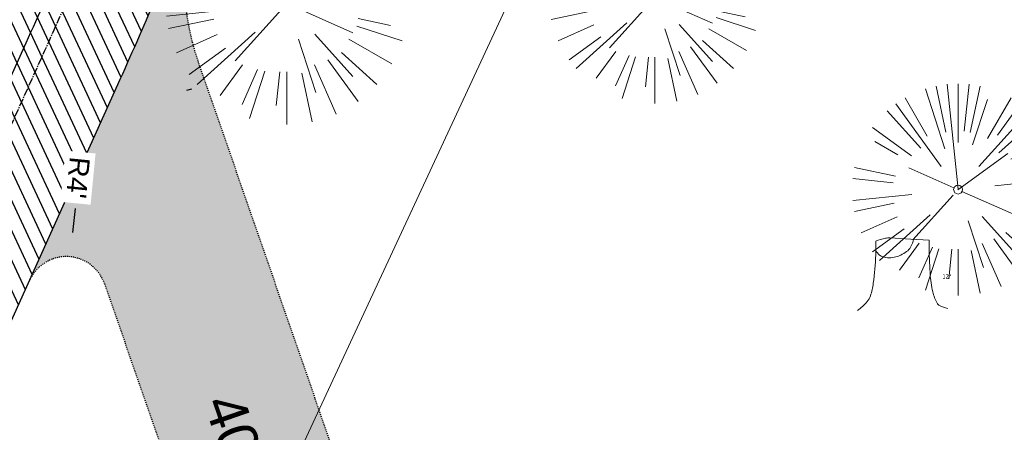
# Model space of a CAD drawing. Header units: feet. Extents: x 1133447 to 1140710, y 647622 to 649877.
# Tile 67 of 84: x 1135027 to 1135125, y 648868 to 648909. Entities that reach past the tile are written whole.
import ezdxf
from ezdxf.lldxf.tags import DXFTag

# ---------------------------------------------------------------- set-up
doc = ezdxf.new("R2010")
doc.units = ezdxf.units.FT
doc.header["$MEASUREMENT"] = 0
doc.linetypes.add('CENTER2', pattern=[1.125, 0.75, -0.125, 0.125, -0.125])
doc.linetypes.add('RAD', pattern=[0.13, 0.08, -0.05])
for name, color, linetype in [('C-CAMPSITE-PADS', 6, 'Continuous'), ('C-PRKG-ASPH', 8, 'Continuous'), ('C-PRKG-GRVL', 8, 'Continuous'), ('C-ROAD-ASPHALT', 1, 'Continuous'), ('C-ROAD-CNTR', 1, 'CENTER2'), ('C-ROAD-GRVL', 1, 'RAD'), ('C-UTIL-WATER-MEP', 7, 'WATER (.5x)'), ('G-TEXT-ST02', 2, 'Continuous'), ('G-XREF', 7, 'Continuous')]:
    doc.layers.add(name, color=color, linetype=linetype)
for name, color, linetype, lineweight in [('V-SITE-VEGE', 8, 'Continuous', 18), ('V-SITE-VEGE-TEXT', 8, 'Continuous', 18), ('V-UTIL-WATR-LINE', 8, 'WATER', 15)]:
    doc.layers.add(name, color=color, linetype=linetype, lineweight=lineweight)
doc.styles.add('Arial', font='arial.ttf')
doc.styles.add('Normal', font='arial.ttf', dxfattribs={"height": 0.1})
doc.styles.add('SEI-Dim & Leader', font='tahoma.ttf')
doc.styles.get("Standard").update_dxf_attribs({"font": 'arial.ttf'})
tags = doc.linetypes.add('WATER', pattern='A,1.5,-0.2,["W",Standard,S=0.08,R=0,X=-0.1,Y=-0.04],-0.05', length=1.75).pattern_tags.tags
tags[6] = DXFTag(74, 10)
tags = doc.linetypes.add('WATER (.5x)', pattern='A,0.75,-0.2,["W",Standard,S=0.08,R=0,X=-0.1,Y=-0.04],-0.05', length=1).pattern_tags.tags
tags[6] = DXFTag(74, 10)
doc.dimstyles.new('Plan', dxfattribs={"dimscale": 20, "dimtxt": 0.1, "dimasz": 0.12, "dimexe": 0.0625, "dimexo": 0.0625, "dimgap": 0.08, "dimtad": 0, "dimdec": 0, "dimzin": 0, "dimdsep": 46, "dimtxsty": 'Normal', "dimcen": 0, "dimclrd": 256, "dimclre": 256, "dimclrt": 256, "dimaunit": 1, "dimadec": 4, "dimazin": 0, "dimtfac": 1, "dimtdec": 0, "dimtofl": 0, "dimtmove": 0, "dimatfit": 3, "dimfxl": 1, "dimtfill": 1, "dimtolj": 1, "dimtzin": 0, "dimlwd": -1, "dimlwe": -1, "dimarcsym": 0})

# ---------------------------------------------------------------- blocks, each defined once
blk = doc.blocks.new('V-SITE-VEGE-Coniferious Tree 2')
at = {"color": 0, "linetype": 'ByBlock'}
for p, q in [((-0.0574950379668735, 0.2703678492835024), (-0.1039851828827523, 0.4890788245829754)), ((-0.0003172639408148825, 0.0025937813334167), (-0.05229705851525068, 0.4972664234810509)), ((-3.601054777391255e-05, 0.2219193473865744), (-3.601054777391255e-05, 0.5000060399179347)), ((0.02890183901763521, 0.2753366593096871), (0.05222503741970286, 0.4972664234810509)), ((0.0571938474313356, 0.2692740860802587), (0.1039131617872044, 0.4890788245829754)), ((-0.06264093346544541, 0.1926377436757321), (-0.1545378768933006, 0.4755369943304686)), ((-0.1460065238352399, 0.2528363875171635), (-0.2500390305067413, 0.4330260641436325)), ((0.06850648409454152, 0.2109817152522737), (0.1382469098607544, 0.425630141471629)), ((0.139142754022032, 0.2410654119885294), (0.2499670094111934, 0.4330260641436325)), ((-0.1756943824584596, 0.1950752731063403), (-0.3346129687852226, 0.3715878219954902)), ((-0.07913071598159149, 0.1088658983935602), (-0.2939353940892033, 0.4045257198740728)), ((0.09777767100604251, 0.108636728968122), (0.3345409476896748, 0.3715878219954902)), ((0.1868724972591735, 0.2572635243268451), (0.2938633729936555, 0.4045257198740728)), ((-0.2201011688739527, 0.1598873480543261), (-0.4045617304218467, 0.2938993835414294)), ((0.1919663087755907, 0.1728666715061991), (0.3115823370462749, 0.2805763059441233)), ((0.2487690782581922, 0.143647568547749), (0.4329900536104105, 0.2500030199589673)), ((-0.2844040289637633, 0.1641894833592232), (-0.393144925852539, 0.2269610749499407)), ((0.2658942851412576, 0.1183972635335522), (0.4567507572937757, 0.2033670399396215)), ((-0.0009318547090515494, -0.0006770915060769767), (0.2349564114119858, 0.1707208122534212)), ((-0.2961437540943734, 0.06292784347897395), (-0.4891148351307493, 0.1039491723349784)), ((-0.01992166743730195, 0.008854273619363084), (-0.2318825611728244, 0.1032199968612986)), ((0.2872695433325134, 0.06106323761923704), (0.3884790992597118, 0.08257391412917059)), ((-0.3060292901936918, 0.03215663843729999), (-0.4973024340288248, 0.05226104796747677)), ((0.173080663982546, 0.01818771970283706), (0.497230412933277, 0.05226104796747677)), ((0.3024988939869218, 0), (0.4999700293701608, 0)), ((-0.2182782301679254, -0.02292736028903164), (-0.4973024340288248, -0.05226104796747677)), ((-0.02300503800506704, -0.02554197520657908), (-0.2137781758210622, -0.2373882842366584)), ((0.01849546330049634, -0.008260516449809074), (0.2719985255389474, -0.1211160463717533)), ((-0.302185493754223, -0.0642195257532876), (-0.4891148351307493, -0.1039491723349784)), ((0.2936342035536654, -0.06241742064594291), (0.4274066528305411, -0.09084484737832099)), ((-0.1320480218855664, -0.1188660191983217), (-0.3716238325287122, -0.3345769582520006)), ((0.2891445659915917, -0.09395946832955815), (0.4755009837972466, -0.1545018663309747)), ((-0.2881436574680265, -0.1282723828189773), (-0.4568227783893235, -0.2033670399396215)), ((0.04781873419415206, -0.1473038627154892), (0.1192466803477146, -0.3671294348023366)), ((0.1143820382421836, -0.1271057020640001), (0.2718110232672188, -0.301920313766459)), ((0.2555295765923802, -0.1475434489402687), (0.4329900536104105, -0.2500030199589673)), ((-0.254528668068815, -0.1848980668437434), (-0.4045617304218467, -0.2938993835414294)), ((0.2253521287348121, -0.2029399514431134), (0.3715518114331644, -0.3345769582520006)), ((0.1688618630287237, -0.2324611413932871), (0.2938633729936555, -0.4045257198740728)), ((-0.1842986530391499, -0.2536176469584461), (-0.2766747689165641, -0.3807650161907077)), ((-0.1213812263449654, -0.2725449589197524), (-0.1855903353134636, -0.4167758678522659)), ((-0.09098502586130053, -0.2799408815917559), (-0.1545378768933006, -0.4755369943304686)), ((-0.02966136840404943, -0.2817638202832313), (-0.04434904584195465, -0.4216092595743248)), ((-3.601054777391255e-05, -0.2817638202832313), (-3.601054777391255e-05, -0.5000060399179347)), ((0.1131111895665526, -0.2541280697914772), (0.2033310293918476, -0.4567867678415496)), ((0.06104806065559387, -0.2873055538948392), (0.1039131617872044, -0.4890788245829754))]:
    blk.add_line(p, q, dxfattribs=at)
blk.add_circle((-3.601054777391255e-05, 0), 0.02083358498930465)
blk = doc.blocks.new('V-SITE-VEGE-Stump')
for points in [[(-0.122905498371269, -0.01429599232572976, 0.05261256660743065), (-0.09863241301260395, 0.007697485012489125, 0.1061947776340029), (-0.09053039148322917, 0.02191696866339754, 0.04486152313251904), (-0.08374707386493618, 0.05273626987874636, 0.02007395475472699), (-0.07764030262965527, 0.1228815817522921, 0.01167487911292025), (-0.07732468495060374, 0.1363966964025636, 0.007866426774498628), (-0.07764030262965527, 0.1564565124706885)], [(-0.07764030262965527, 0.1564565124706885, -0.02766804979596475), (-0.05341885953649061, 0.1633605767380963, -0.0679781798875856), (-0.04316680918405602, 0.1642506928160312), (0.008593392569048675, 0.1616126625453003), (0.05395851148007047, 0.1590945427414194)], [(0.01506844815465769, 0.161253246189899, -0.08286378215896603), (0.008147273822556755, 0.1419669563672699, -0.1113242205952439), (-0.002098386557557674, 0.130555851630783, -0.03931328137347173), (-0.01592715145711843, 0.1222882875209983, -0.04919659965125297), (-0.02797848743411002, 0.1177254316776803, -0.06600187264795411), (-0.0446681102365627, 0.1155126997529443, -0.07018691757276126), (-0.06035359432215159, 0.1177254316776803, -0.1148593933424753), (-0.06850904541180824, 0.1222766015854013, -0.0759377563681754), (-0.07734269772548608, 0.1331671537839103)], [(0.05395851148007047, 0.1590945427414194, 0.004334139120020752), (0.05376627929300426, 0.1369184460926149, 0.00834373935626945), (0.05395851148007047, 0.1253997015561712), (0.05605689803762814, 0.07623641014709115, 0.04625247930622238), (0.06241632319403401, 0.03170819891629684, 0.06962485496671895), (0.07334360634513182, 0.00381048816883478, 0.1497246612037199), (0.07941695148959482, -0.001975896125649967, 0.05852299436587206), (0.09922370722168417, -0.009139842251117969)]]:
    blk.add_lwpolyline(points, format="xyb")
blk = doc.blocks.new('C_XBASE-PACTOLA_02403811')
at = {"layer": 'V-UTIL-WATR-LINE', "flags": 128}
blk.add_lwpolyline([(1134946.432, 649283.888), (1135074.541151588, 649099.5990538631), (1135109.755, 649053.73), (1135113.62, 649049.674), (1135081.394236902, 648993.5410676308), (1135100.461075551, 648963.8033200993), (1135008.674239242, 648766.4398010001)], dxfattribs=at)
at = {"layer": 'V-SITE-VEGE', "xscale": 23.99971008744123, "yscale": 23.99971008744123, "zscale": 23.99971008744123, "rotation": 8.537736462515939e-07}
blk.add_blockref('V-SITE-VEGE-Coniferious Tree 2', (1135053.639, 648910.197), dxfattribs=at)
at = {"layer": 'V-SITE-VEGE'}
for name, p, xscale, yscale, zscale in [('V-SITE-VEGE-Coniferious Tree 2', (1135090.1, 648910.776), 20.99974632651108, 20.99974632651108, 20.99974632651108), ('V-SITE-VEGE-Coniferious Tree 2', (1135120.169, 648891.744), 20.99974632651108, 20.99974632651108, 20.99974632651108), ('V-SITE-VEGE-Stump', (1135115.139, 648880.328), 40.31522404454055, 40.31522404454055, 40.31522404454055)]:
    blk.add_blockref(name, p, dxfattribs=dict(at, xscale=xscale, yscale=yscale, zscale=zscale))
at = {"layer": 'V-SITE-VEGE-TEXT', "insert": (1135118.616594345, 648882.928), "char_height": 0.4, "attachment_point": 7, "style": 'SEI-Dim & Leader'}
blk.add_mtext('12"', dxfattribs=at)
blk = doc.blocks.new('C_PBASE-PACTOLA_02403811')
at = {"layer": 'C-CAMPSITE-PADS'}
blk.add_line((1135043.718358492, 648901.5869155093), (1135044.190752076, 648901.7507578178), dxfattribs=at)
at = {"layer": 'C-ROAD-ASPHALT'}
blk.add_lwpolyline([(1134969.657277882, 648753.0477392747), (1135036.873309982, 648902.1641641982, 0.009218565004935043), (1135044.254367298, 648919.3790657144), (1135101.509820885, 649060.0203951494, 0.04927264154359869), (1135107.544114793, 649080.3791714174), (1135113.245677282, 649110.0761826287, 0.3025232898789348), (1135079.742163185, 649189.7952543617), (1135017.583038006, 649231.0012923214, 0.03670103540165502), (1134952.658282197, 649267.4907225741), (1134930.361796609, 649277.95101182, 0.265468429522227), (1134828.518541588, 649269.7547374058), (1134807.494103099, 649255.3935736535, 0.04164346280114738), (1134780.654611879, 649233.5777859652), (1134706.829601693, 649162.5981949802, 0.05765878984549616)], format="xyb", dxfattribs=at)
at = {"layer": 'C-ROAD-CNTR', "flags": 128}
blk.add_lwpolyline([(1134682.815781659, 648422.2458494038), (1134669.21986276, 648425.8462855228, -0.1774687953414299), (1134620.150062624, 648460.1534391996), (1134616.502637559, 648465.3792168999, -0.1042089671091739), (1134576.197064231, 648560.2628234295), (1134558.554057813, 648650.0509356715, -0.01381007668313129), (1134553.979962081, 648677.2843639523), (1134544.902369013, 648742.2703875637, -0.09433329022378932), (1134550.434197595, 648854.3354307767), (1134558.997505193, 648889.7214101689, -0.1428635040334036), (1134712.374228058, 649156.8312964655), (1134786.199238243, 649227.8108874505, -0.04164346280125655), (1134812.006441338, 649248.7876063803), (1134833.030879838, 649263.1487701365, -0.2654684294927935), (1134926.96397912, 649270.7084407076), (1134949.260464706, 649260.2481514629, -0.03670103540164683), (1135013.162783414, 649224.3333579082), (1135075.321908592, 649183.1273199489, -0.3025232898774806), (1135105.389164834, 649111.5845632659), (1135099.687602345, 649081.8875520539, -0.04927264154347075), (1135094.100293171, 649063.036833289), (1135036.844839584, 648922.3955038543, -0.009218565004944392), (1135029.58001939, 648905.4517031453), (1134962.363987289, 648756.3352782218, -0.01915469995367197), (1134945.301367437, 648722.0511597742), (1134909.791676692, 648657.06607992, -0.111236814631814), (1134866.238656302, 648607.5744966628), (1134762.181369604, 648532.0907847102, 0.3229446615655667), (1134716.395894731, 648393.2215671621), (1134719.721086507, 648382.7059234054, -0.1714240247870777), (1134715.287797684, 648249.5554414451), (1134707.163513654, 648228.7837741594, -0.02272318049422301), (1134688.713657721, 648187.2766264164, 0.05045028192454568), (1134653.344169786, 648094.1277041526)], format="xyb", dxfattribs=at)
at = {"layer": 'C-ROAD-GRVL'}
blk.add_line((1135035.548537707, 648882.4183069), (1135049.557055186, 648842.0286555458), dxfattribs=at)
at = {"layer": 'C-ROAD-GRVL', "flags": 128}
blk.add_lwpolyline([(1135064.673649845, 648847.2716094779), (1135044.861593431, 648904.3941459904, -0.1820899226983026), (1135045.326498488, 648922.0126306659)], format="xyb", dxfattribs=at)
at = {"layer": 'C-ROAD-GRVL'}
blk.add_lwpolyline([(1135028.12274374, 648882.7513379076, -0.6783730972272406), (1135035.548537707, 648882.4183069)], format="xyb", dxfattribs=at)
at = {"layer": 'C-UTIL-WATER-MEP', "flags": 128}
blk.add_lwpolyline([(1134713.292159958, 648416.2441137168), (1134669.731849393, 648427.7796426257, -0.1774687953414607), (1134621.79009064, 648461.2981261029), (1134618.142665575, 648466.5239038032, -0.1042089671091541), (1134578.159536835, 648560.6484414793), (1134560.516530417, 648650.4365537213, -0.01381007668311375), (1134555.960731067, 648677.5610482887), (1134546.883138, 648742.5470719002, -0.09433329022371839), (1134552.378087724, 648853.8650148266), (1134560.941395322, 648889.2509942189, -0.1428635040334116), (1134713.760384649, 649155.3895718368), (1134787.585394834, 649226.3691628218, -0.04164346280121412), (1134813.134525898, 649247.1361145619), (1134834.158964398, 649261.4972783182, -0.2654684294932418), (1134926.114524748, 649268.8977979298), (1134948.411010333, 649258.437508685, -0.03670103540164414), (1135012.057719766, 649222.6663743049), (1135074.216844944, 649181.4603363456, -0.302523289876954), (1135103.425036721, 649111.961658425), (1135097.723474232, 649082.264647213, -0.04927264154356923), (1135092.247911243, 649063.7909428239), (1135034.992457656, 648923.1496133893, -0.009218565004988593), (1135027.756696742, 648906.273587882), (1134960.540664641, 648757.1571629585, -0.01915469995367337), (1134943.546295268, 648723.0101809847), (1134908.036604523, 648658.0251011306, -0.1112368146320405), (1134865.064291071, 648609.1934056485), (1134761.007004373, 648533.7096936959, 0.1574684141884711), (1134714.965670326, 648470.6755079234, 0.1574684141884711)], format="xyb", dxfattribs=at)
at = {"layer": 'C-CAMPSITE-PADS', "insert": (1135049.122807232, 648871.9106586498), "char_height": 4, "attachment_point": 1, "rotation": 289.0845395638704, "style": 'Arial'}
blk.add_mtext_dynamic_manual_height_columns("40'", width=0.8890231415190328, gutter_width=1, heights=[0], dxfattribs=at)
blk = doc.blocks.new('C_PHTCH-PACTOLA_02403811')
at = {"layer": 'C-PRKG-ASPH'}
h = blk.add_hatch(dxfattribs=at)
h.set_pattern_fill('ANSI31', color=256, scale=10, angle=70)
h.set_pattern_definition([(115, (0, 0), (-1.132884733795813, -0.5282728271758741), [])])
edge = h.paths.add_edge_path(flags=16)
edge.add_arc((1135093.567290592, 648760.3570235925), 541.9999999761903, 143.5703577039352, 153.2664360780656, ccw=False)
edge.add_arc((1135093.567290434, 648760.3570237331), 541.9999997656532, 133.8742793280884, 143.5703577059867, ccw=False)
edge.add_line((1134717.918854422, 649151.0643979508), (1134791.743864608, 649222.0439889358))
edge.add_arc((1134924.814897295, 649083.6384245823), 191.9999999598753, 124.33581191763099, 133.8742793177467, ccw=False)
edge.add_line((1134816.518779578, 649242.1816391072), (1134837.543218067, 649256.5428028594))
edge.add_arc((1134886.614896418, 649184.7029087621), 87.00000000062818, 64.86660358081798, 124.33581191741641, ccw=False)
edge.add_line((1134923.566161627, 649263.4658695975), (1134945.862647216, 649253.0055803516))
edge.add_arc((1134736.896871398, 648807.5874571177), 491.9999999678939, 56.45911934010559, 64.86660355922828, ccw=False)
edge.add_line((1135008.742528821, 649217.6654234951), (1135070.901654, 649176.4593855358))
edge.add_arc((1135036.644680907, 649124.7828938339), 62.00000000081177, -10.868034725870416, 56.45911933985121, ccw=False)
edge.add_line((1135097.532652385, 649113.0929439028), (1135091.831089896, 649083.3959326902))
edge.add_arc((1135001.481196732, 649100.7423100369), 92.00000001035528, 337.8486329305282, 349.13196525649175, ccw=False)
edge.add_line((1135086.690765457, 649066.0532714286), (1135029.43531187, 648925.4119419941))
edge.add_arc((1134573.749357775, 649110.9228871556), 491.9999995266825, 335.73595333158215, 337.84863296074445, ccw=False)
edge.add_line((1135022.286728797, 648908.7392420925), (1134970.105907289, 648792.9779079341))
edge.add_line((1134970.105907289, 648792.9779079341), (1134955.070696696, 648759.622817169))
edge.add_arc((1134506.533324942, 648961.8064625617), 492.0000003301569, 331.3465562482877, 335.7359533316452, ccw=False)
edge.add_line((1134938.281078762, 648725.8872446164), (1134902.771388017, 648660.9021647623))
edge.add_arc((1134778.161263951, 648728.9926705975), 142.0000000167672, 305.95733191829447, 331.34655630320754, ccw=False)
edge.add_line((1134861.541195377, 648614.0501326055), (1134757.483908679, 648538.5664206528))
edge.add_arc((1134835.579196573, 648430.9089730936), 133.0000000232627, 125.9573319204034, 166.4171722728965)
edge.add_arc((1134672.277915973, 648470.363906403), 35.00000000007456, 244.10855969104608, 346.41717227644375, ccw=False)
edge.add_arc((1134691.461854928, 648509.9128519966), 78.95614352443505, 214.9055155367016, 244.1168481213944, ccw=False)
edge.add_line((1134626.710174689, 648464.732186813), (1134623.062749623, 648469.9579645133))
edge.add_arc((1134821.506139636, 648608.4650796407), 241.9999999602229, 191.1167612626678, 214.9138039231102, ccw=False)
edge.add_line((1134584.046954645, 648561.8052956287), (1134566.403948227, 648651.5934078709))
edge.add_arc((1135049.172208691, 648746.4554480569), 491.9999999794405, 187.9519260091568, 191.1167612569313, ccw=False)
edge.add_line((1134561.903038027, 648678.391101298), (1134552.825444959, 648743.3771249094))
edge.add_arc((1134842.017716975, 648783.7730382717), 292.0000000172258, 166.3961174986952, 187.9519260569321, ccw=False)
edge.add_line((1134558.209758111, 648852.4537669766), (1134566.77306571, 648887.8397463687))
edge.add_arc((1135093.567290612, 648760.357023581), 542.0000000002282, 158.0478401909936, 166.396117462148, ccw=False)
edge.add_arc((1135093.567290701, 648760.357023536), 542.0000000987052, 153.2664360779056, 158.0478401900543, ccw=False)
edge = h.paths.add_edge_path()
edge.add_line((1134664.934415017, 648091.0186503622), (1134641.753924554, 648097.236757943))
edge.add_arc((1135131.441785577, 647965.8792352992), 506.9999999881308, 154.1154939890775, 164.9840567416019, ccw=False)
edge.add_arc((1135131.44177555, 647965.8792402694), 506.9999887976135, 153.4314984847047, 154.115493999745, ccw=False)
edge.add_arc((1134241.513528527, 648410.9103548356), 488.0000000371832, 333.4314984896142, 338.6383717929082)
edge.add_line((1134695.987914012, 648233.1548120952), (1134704.112198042, 648253.9264793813))
edge.add_arc((1134529.027803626, 648322.4060737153), 188.0000000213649, 338.6383717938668, 377.1954705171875)
edge.add_arc((1134651.306425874, 648360.2470375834), 60.00000000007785, 17.1954705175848, 74.97265706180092)
edge.add_line((1134666.863224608, 648418.1951696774), (1134661.500576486, 648419.8056636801))
edge.add_arc((1134691.489318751, 648509.9450223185), 94.99699278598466, 223.9418846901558, 251.5980721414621, ccw=False)
edge.add_arc((1134691.535842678, 648509.9839590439), 95.05751145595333, 214.9165962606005, 223.9393241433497, ccw=False)
edge.add_line((1134613.590003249, 648455.5746160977), (1134609.942525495, 648460.8004692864))
edge.add_arc((1134821.506139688, 648608.4650796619), 258.0000000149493, 191.1167612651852, 214.9138039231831, ccw=False)
edge.add_line((1134568.347173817, 648558.7203512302), (1134550.704167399, 648648.5084634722))
edge.add_arc((1135049.172208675, 648746.4554480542), 507.9999999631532, 187.9519260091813, 191.1167612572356, ccw=False)
edge.add_line((1134546.056886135, 648676.177626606), (1134536.979293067, 648741.163650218))
edge.add_arc((1134842.01771694, 648783.7730382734), 307.9999999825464, 166.3961174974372, 187.9519260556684, ccw=False)
edge.add_line((1134542.658637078, 648856.2170945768), (1134551.221944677, 648891.6030739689))
edge.add_arc((1135093.567290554, 648760.3570237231), 557.9999999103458, 163.9213237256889, 166.3961174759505, ccw=False)
edge.add_arc((1134538.177323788, 648920.4382053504), 19.99999999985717, 343.9213237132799, 402.7699397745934)
edge.add_line((1134552.859048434, 648934.0193305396), (1134533.446357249, 648955.005204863))
edge.add_arc((1135093.567290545, 648760.3570234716), 592.9783928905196, 146.0187423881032, 160.8370986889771, ccw=False)
edge.add_line((1134601.857481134, 649091.7855040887), (1134616.582948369, 649064.0343807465))
edge.add_arc((1134620.999668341, 649066.3780071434), 5.000000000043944, 207.9515834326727, 327.0740857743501)
edge.add_arc((1135093.567290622, 648760.3570235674), 558.0000000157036, 133.8742793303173, 147.0740857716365, ccw=False)
edge.add_line((1134706.829601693, 649162.5981949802), (1134780.654611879, 649233.5777859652))
edge.add_arc((1134924.814897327, 649083.6384245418), 208.0000000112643, 124.3358119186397, 133.8742793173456, ccw=False)
edge.add_line((1134807.494103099, 649255.3935736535), (1134828.518541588, 649269.7547374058))
edge.add_arc((1134886.614896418, 649184.7029087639), 102.9999999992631, 64.86660357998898, 124.33581191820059, ccw=False)
edge.add_line((1134930.361796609, 649277.9510118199), (1134952.658282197, 649267.4907225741))
edge.add_arc((1134736.896871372, 648807.5874570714), 508.0000000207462, 56.4591193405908, 64.86660355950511, ccw=False)
edge.add_line((1135017.583038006, 649231.0012923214), (1135079.742163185, 649189.7952543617))
edge.add_arc((1135036.644680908, 649124.782893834), 77.99999999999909, -10.868034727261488, 56.45911934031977, ccw=False)
edge.add_line((1135113.245677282, 649110.0761826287), (1135107.544114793, 649080.3791714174))
edge.add_arc((1135001.481196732, 649100.7423100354), 108.0000000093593, 337.84863293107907, 349.131965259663, ccw=False)
edge.add_line((1135101.509820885, 649060.0203951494), (1135044.254367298, 648919.3790657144))
edge.add_arc((1134573.749357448, 649110.9228872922), 507.9999998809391, 335.7359533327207, 337.84863295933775, ccw=False)
edge.add_line((1135036.873309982, 648902.1641641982), (1134969.657277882, 648753.0477392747))
edge.add_arc((1134506.53332524, 648961.8064624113), 507.9999999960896, 331.346556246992, 335.73595333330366, ccw=False)
edge.add_line((1134952.321656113, 648718.215074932), (1134916.811965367, 648653.2299950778))
edge.add_arc((1134778.161263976, 648728.9926705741), 157.9999999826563, 305.9573319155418, 331.3465563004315, ccw=False)
edge.add_line((1134870.936117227, 648601.0988607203), (1134766.878830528, 648525.6151487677))
edge.add_arc((1134835.579196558, 648430.9089731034), 117.0000000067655, 125.9573319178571, 162.264860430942)
edge.add_arc((1134752.713885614, 648457.4106757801), 29.99999999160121, 162.264860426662, 196.8024120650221)
edge.add_arc((1134835.579196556, 648430.9089731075), 113.0000000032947, 170.9217318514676, 197.5476736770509)
edge.add_line((1134727.837491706, 648396.8395581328), (1134731.162683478, 648386.3239143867))
edge.add_arc((1134529.027802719, 648322.4060734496), 212.0000009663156, 11.340079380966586, 17.54767372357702, ccw=False)
edge.add_arc((1134529.055568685, 648322.403813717), 211.9732215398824, -20.64909134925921, 11.342153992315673, ccw=False)
edge.add_arc((1134759.869013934, 648235.3149369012), 34.72371615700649, 159.1871917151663, 239.4135572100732)
edge.add_line((1134742.200276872, 648205.422593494), (1134709.513, 648185.696))
edge.add_line((1134709.513, 648185.696), (1134698.996135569, 648181.0065459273))
edge.add_arc((1135131.441785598, 647965.8792352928), 483.0000000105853, 153.5511843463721, 164.9840567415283)
at = {"layer": 'C-PRKG-GRVL'}
h = blk.add_hatch(dxfattribs=at)
h.set_pattern_fill('AR-SAND', color=256)
h.set_pattern_definition([(37.50000000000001, (0, 0), (-0.06299335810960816, 1.926823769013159), [0, -1.52, 0, -1.7, 0, -1.625]), (7.499999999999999, (0, 0), (1.769776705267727, 2.82214606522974), [0, -0.82, 0, -1.37, 0, -0.525]), (327.5, (-1.23, 0), (3.114141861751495, 0.005659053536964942), [0, -0.5, 0, -1.8, 0, -2.35]), (317.5, (-1.23, 0), (3.006126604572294, 0.8776755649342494), [0, -0.25, 0, -1.18, 0, -1.35])])
edge = h.paths.add_edge_path()
edge.add_line((1135044.861593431, 648904.3941459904), (1135064.673649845, 648847.2716094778))
edge.add_line((1135064.673649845, 648847.2716094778), (1135049.557055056, 648842.0286555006))
edge.add_line((1135049.557055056, 648842.0286555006), (1135035.548537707, 648882.4183069))
edge.add_arc((1135031.769389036, 648881.1075684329), 4.000000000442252, 19.12830126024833, 155.735953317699)
edge.add_line((1135028.12274374, 648882.7513379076), (1135036.873309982, 648902.1641641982))
edge.add_arc((1134573.749357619, 649110.9228872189), 507.999999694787, 335.7359533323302, 337.8486329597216)
edge.add_line((1135044.254367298, 648919.3790657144), (1135045.326498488, 648922.0126306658))
edge.add_arc((1135068.481272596, 648912.586261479), 25.00000000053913, 157.8486329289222, 199.1283014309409)
blk = doc.blocks.new('*D398')
at = {"layer": 'Defpoints', "color": 0, "transparency": 16777216}
for p in [(1135032.157827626, 648885.0886631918), (1135031.769389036, 648881.1075684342)]:
    blk.add_point(p, dxfattribs=at)
at = {"layer": 'G-TEXT-ST02', "transparency": 16777216}
blk.add_line((1135032.623953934, 648889.8659768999), (1135032.39089078, 648887.4773200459), dxfattribs=at)
blk.add_solid([(1135031.992781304, 648887.5161639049), (1135032.789000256, 648887.438476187), (1135032.157827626, 648885.0886631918)], dxfattribs=at)
at = {"layer": 'G-TEXT-ST02', "transparency": 16777216, "insert": (1135032.922781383, 648892.928649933), "char_height": 2, "attachment_point": 5, "rotation": 264.4272447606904, "style": 'Normal', "bg_fill": 3, "box_fill_scale": 1.25, "bg_fill_color": 256, "bg_fill_true_color": 13158600, "bg_fill_transparency": 0}
blk.add_mtext("R4'", dxfattribs=at)

msp = doc.modelspace()

# ---------------------------------------------------------------- block references
at = {"layer": 'G-XREF'}
msp.add_blockref('C_XBASE-PACTOLA_02403811', (0, 0), dxfattribs=at)

# ---------------------------------------------------------------- next in the draw order: block references
for name in ['C_PBASE-PACTOLA_02403811', 'C_PHTCH-PACTOLA_02403811']:
    msp.add_blockref(name, (0, 0), dxfattribs=at)

# ---------------------------------------------------------------- next in the draw order: dimensions: what is measured, and where the dimension line sits
at = {"layer": 'G-TEXT-ST02'}
dim = msp.add_radius_dim(center=(1135031.769389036, 648881.1075684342), mpoint=(1135032.157827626, 648885.0886631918), dimstyle='Plan', override={"dimgap": 0.06, "dimtih": 0, "dimtoh": 0, "dimpost": "'", "dimtfill": 1, "dimtolj": 0}, dxfattribs=at)
dim.commit()
dim.dimension.update_dxf_attribs({"geometry": '*D398', "text_midpoint": (1135032.922781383, 648892.928649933)})

doc.saveas('drawing.dxf')
